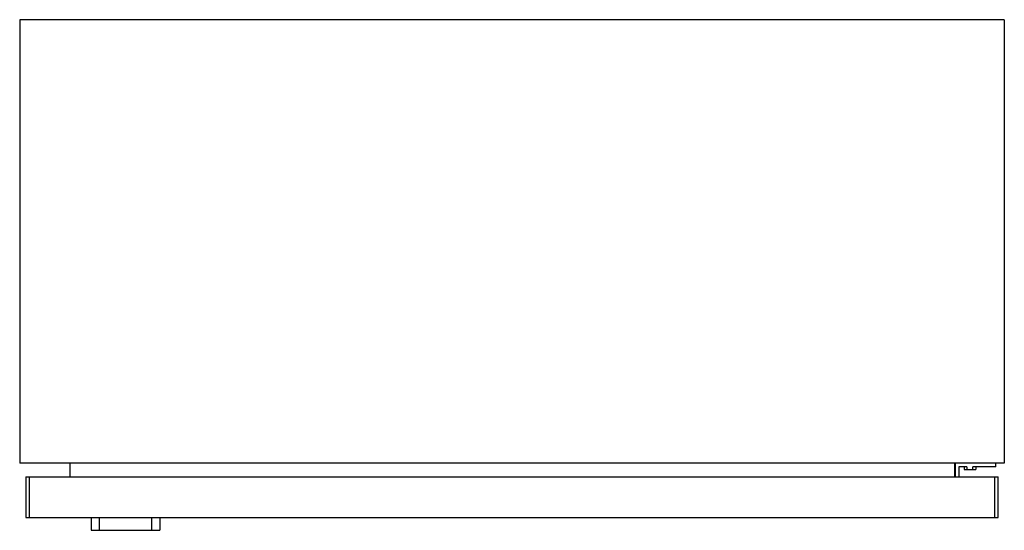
# Model space of a CAD drawing. Header units: millimetres. Extents: x 54 to 454, y 256 to 463.
import ezdxf

# ---------------------------------------------------------------- set-up
doc = ezdxf.new("R2010")
doc.units = ezdxf.units.MM
doc.header["$LTSCALE"] = 46.613826
doc.layers.get('0').update_dxf_attribs({"linetype": 'CONTINUOUS'})

msp = doc.modelspace()

# ---------------------------------------------------------------- linework, layer by layer
at = {"color": 7, "linetype": 'CONTINUOUS'}
for p, q in [((53.69, 462.92), (53.69, 282.92)), ((453.69, 462.92), (53.69, 462.92)), ((453.69, 462.92), (453.69, 282.92)), ((453.69, 282.92), (53.69, 282.92)), ((73.99, 282.92), (73.99, 277.42)), ((433.39, 282.92), (433.39, 277.42)), ((433.69, 282.92), (433.69, 277.42)), ((438.42, 281.42), (435.19, 281.42)), ((435.19, 281.42), (435.19, 277.42)), ((437.32, 281.42), (437.32, 280.42)), ((437.32, 280.42), (442.06, 280.42)), ((438.42, 281.42), (438.42, 280.42)), ((450.19, 281.42), (440.96, 281.42)), ((440.96, 280.42), (440.96, 281.42)), ((442.06, 281.42), (442.06, 280.42)), ((450.19, 281.42), (450.19, 282.92)), ((56.19, 277.42), (56.19, 260.92)), ((56.19, 277.42), (451.19, 277.42)), ((57.69, 260.92), (57.69, 277.42)), ((449.69, 277.42), (449.69, 260.92)), ((451.19, 260.92), (451.19, 277.42)), ((56.19, 260.92), (451.19, 260.92)), ((82.71, 260.92), (82.71, 255.68)), ((85.95, 260.92), (85.95, 255.68)), ((107.43, 255.68), (107.43, 260.92)), ((110.66, 260.92), (110.66, 255.68)), ((82.71, 255.68), (110.66, 255.68))]:
    msp.add_line(p, q, dxfattribs=at)

doc.saveas('drawing.dxf')
